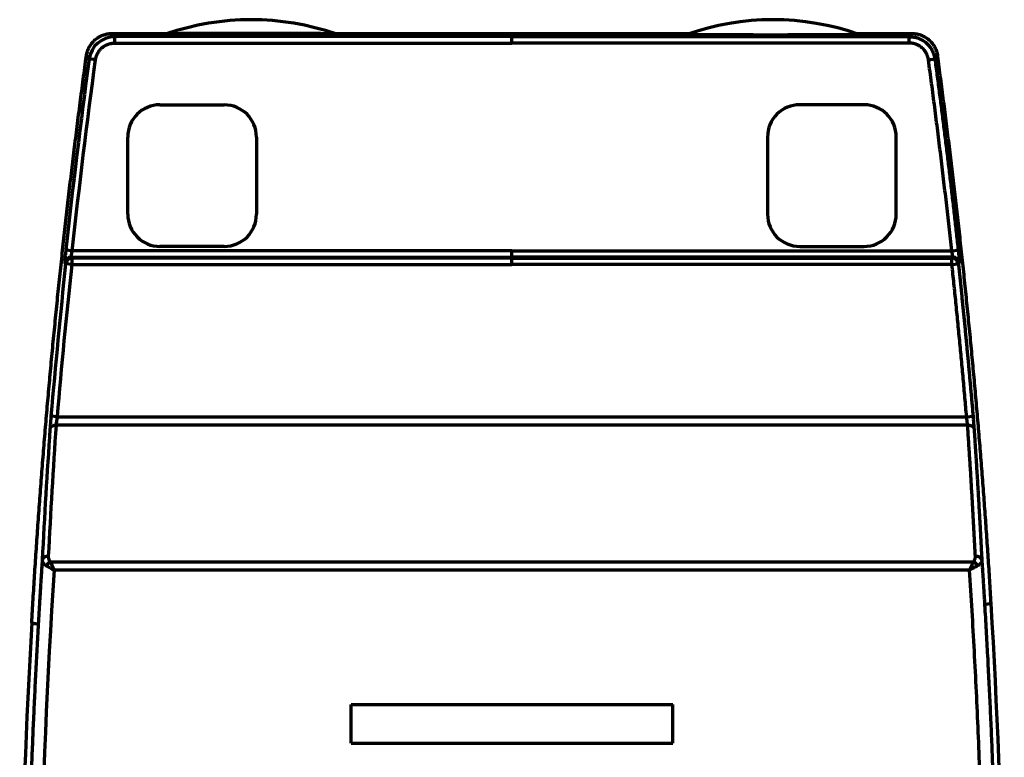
# Model space of a CAD drawing. Header units: millimetres. Extents: x 3 to 536, y 18 to 406.
# Tile 3 of 8: x 177 to 253, y 212 to 269. Entities that reach past the tile are written whole.
import ezdxf

# ---------------------------------------------------------------- set-up
doc = ezdxf.new("R2010")
doc.units = ezdxf.units.MM
doc.layers.add('1', color=7, linetype='Continuous', true_color=0xffffff)

msp = doc.modelspace()

# ---------------------------------------------------------------- linework, layer by layer
at = {"layer": '1', "color": 252, "linetype": 'Continuous', "lineweight": 70}
for p, q in [((183.778517, 268.355056), (188.121639, 268.354476)), ((183.996999, 267.61513), (183.997066, 268.115045)), ((214.865041, 268.110923), (183.997066, 268.115045)), ((201.221897, 268.302719), (187.977365, 268.304488)), ((201.077636, 268.352745), (214.865041, 268.350904)), ((214.865041, 268.350904), (214.865041, 268.110923)), ((214.865041, 268.110923), (245.733016, 268.115045)), ((214.865041, 267.611007), (214.865041, 268.110923)), ((245.733083, 267.61513), (245.733016, 268.115045)), ((183.996999, 267.61513), (214.865041, 267.611007)), ((245.733083, 267.61513), (214.865041, 267.611007)), ((182.510615, 266.316637), (182.015226, 266.383716)), ((247.219466, 266.316637), (247.714856, 266.383716)), ((187.512605, 262.817908), (192.512525, 262.817031)), ((242.217477, 262.817908), (237.217557, 262.817031)), ((185.011154, 254.318483), (185.012206, 260.318387)), ((195.012046, 260.316633), (195.010994, 254.316729)), ((234.718036, 260.316633), (234.719088, 254.316729)), ((244.718928, 254.318483), (244.717876, 260.318387)), ((192.510595, 251.817207), (187.510675, 251.818084)), ((237.219486, 251.817207), (242.219406, 251.818084)), ((180.700068, 251.484738), (180.203089, 251.538798)), ((180.610112, 250.984834), (214.865041, 250.980259)), ((214.865041, 251.480175), (180.700068, 251.484738)), ((214.865041, 251.480175), (249.030014, 251.484738)), ((214.865041, 250.980259), (214.865041, 251.480175)), ((249.11997, 250.984834), (214.865041, 250.980259)), ((214.865041, 250.980259), (214.865041, 250.901408)), ((249.030014, 251.484738), (249.526993, 251.538798)), ((180.683643, 250.406057), (180.186563, 250.459188)), ((180.683643, 250.406057), (180.683709, 250.905973)), ((180.683643, 250.406057), (214.865041, 250.401492)), ((214.865041, 250.901408), (180.683709, 250.905973)), ((214.865041, 250.901408), (249.046372, 250.905973)), ((214.865041, 250.401492), (214.865041, 250.901408)), ((249.046439, 250.406057), (214.865041, 250.401492)), ((249.046439, 250.406057), (249.046372, 250.905973)), ((249.046439, 250.406057), (249.543518, 250.459188)), ((179.544752, 238.586018), (179.046672, 238.628773)), ((250.262489, 237.928061), (179.467593, 237.928061)), ((179.544752, 238.586018), (250.18533, 238.586018)), ((250.18533, 238.586018), (250.683409, 238.628773)), ((179.00701, 227.323168), (250.723072, 227.323168)), ((250.414819, 226.66521), (179.315263, 226.66521)), ((252.091203, 224.080627), (251.584294, 223.97831)), ((202.364593, 216.229776), (227.364593, 216.229776)), ((202.364593, 213.229776), (202.364593, 216.229776)), ((227.364593, 213.229776), (227.364593, 216.229776)), ((202.364593, 213.229776), (227.364593, 213.229776))]:
    msp.add_line(p, q, dxfattribs=at)
for centre, radius, start, end in [((194.59711, 249.431784), 20, 70.828148, 109.156548), ((235.132971, 249.431784), 20, 70.500588, 109.514717), ((187.512166, 260.317948), 2.49996, 89.989951, 179.989951), ((192.512086, 260.317071), 2.49996, 359.989951, 89.989951), ((237.217996, 260.317071), 2.49996, 90.010049, 180.010049), ((242.217916, 260.317948), 2.49996, 0.010049, 90.010049), ((187.511114, 254.318044), 2.49996, 179.989951, 269.989951), ((192.511034, 254.317167), 2.49996, 269.989951, 359.989951), ((237.219048, 254.317167), 2.49996, 180.010049, 270.010049), ((242.218968, 254.318044), 2.49996, 270.010049, 0.010049), ((-316.902471, 189.946636), 570.01660523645, 358.59295, 3.433066), ((746.632553, 189.946636), 570.01660523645, 176.717965, 181.40705)]:
    msp.add_arc(centre, radius, start, end, dxfattribs=at)
for centre, major_axis, ratio, start_param, end_param in [((194.601632, 249.418822), (-6.592441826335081, 18.89679861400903), 0.999657, 6.281866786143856, 6.284870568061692), ((194.605775, 249.456587), (-18.8687396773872, 6.591297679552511), 0.999343, 4.710843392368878, 4.713850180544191), ((180.610045, 250.484918), (0.3655431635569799, 0.3411307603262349), 0.999715, 0.819938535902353, 2.283993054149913), ((249.120037, 250.484918), (-0.3655431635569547, 0.3411307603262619), 0.999715, 3.999192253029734, 5.463246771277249), ((180.683643, 250.406057), (0.3655269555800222, 0.3411481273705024), 0.999715, 0.8198910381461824, 2.284056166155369), ((249.046439, 250.406057), (-0.3655269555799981, 0.3411481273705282), 0.999715, 3.999129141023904, 5.463294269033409), ((179.467593, 237.599082), (0.4988299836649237, -0.03406827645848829), 0.6571, 1.615643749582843, 3.117697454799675), ((250.262489, 237.599082), (-0.4988299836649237, -0.03406827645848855), 0.6571, 3.165487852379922, 4.667541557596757), ((178.863366, 227.41483), (0.4993588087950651, -0.0251551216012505), 0.657495, 1.603905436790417, 3.11773987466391), ((179.00701, 226.994189), (0.3648999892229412, 0.3418186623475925), 0.537658, 1.104233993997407, 2.037358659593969), ((250.723072, 226.994189), (-0.3648999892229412, 0.3418186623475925), 0.537658, 4.245826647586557, 5.178951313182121), ((250.866716, 227.41483), (-0.4993588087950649, -0.02515512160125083), 0.657495, 3.165445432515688, 4.679279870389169)]:
    msp.add_ellipse(centre, major_axis=major_axis, ratio=ratio, start_param=start_param, end_param=end_param, dxfattribs=at)
for points, degree, knots in [([(181.796732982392, 266.6243856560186), (181.8129742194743, 266.7440198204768), (181.8397096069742, 266.8603663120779), (181.8948978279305, 267.0301600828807), (181.9158239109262, 267.0859653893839), (181.9510651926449, 267.1684665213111), (181.9634552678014, 267.1957654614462), (181.989542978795, 267.2499537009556), (182.0032726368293, 267.2768974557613), (182.0745673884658, 267.4093219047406), (182.1403304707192, 267.5087502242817), (182.2516667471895, 267.6484237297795), (182.290907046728, 267.693393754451), (182.353026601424, 267.7584172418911), (182.3742771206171, 267.7796858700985), (182.4178877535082, 267.8213952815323), (182.4401093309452, 267.8417023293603), (182.5530450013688, 267.9403510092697), (182.6494208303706, 268.0103147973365), (182.8028511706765, 268.1020867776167), (182.8554812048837, 268.1304687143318), (182.9367160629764, 268.1696394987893), (182.9642422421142, 268.1821544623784), (183.0195718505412, 268.2058153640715), (183.0474098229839, 268.2169816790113), (183.1874507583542, 268.2695492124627), (183.3021866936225, 268.3012359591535), (183.4783131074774, 268.3333389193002), (183.5376962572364, 268.3414536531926), (183.6578556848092, 268.352340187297), (183.7181510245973, 268.3550636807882), (183.778516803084, 268.3550556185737)], 3, [0, 0, 0, 0, 0.1249999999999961, 0.1249999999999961, 0.1874999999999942, 0.1874999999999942, 0.2187499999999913, 0.2187499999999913, 0.2499999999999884, 0.2499999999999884, 0.3749999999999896, 0.3749999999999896, 0.4374999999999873, 0.4374999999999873, 0.4687499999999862, 0.4687499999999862, 0.4999999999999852, 0.4999999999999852, 0.6249999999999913, 0.6249999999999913, 0.6874999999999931, 0.6874999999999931, 0.7187499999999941, 0.7187499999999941, 0.749999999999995, 0.749999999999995, 0.8750000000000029, 0.8750000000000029, 0.9375000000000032, 0.9375000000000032, 1, 1, 1, 1]), ([(183.9970479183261, 268.1150453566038), (183.9379177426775, 268.1799775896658), (183.8787947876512, 268.2449098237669), (183.8059579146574, 268.3249132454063), (183.7922371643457, 268.339984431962), (183.778516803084, 268.3550556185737)], 3, [0, 0, 0, 0, 0.8116182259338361, 0.8116182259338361, 1, 1, 1, 1]), ([(201.1651637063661, 268.3225399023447), (201.1612037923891, 268.3239167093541), (201.1479392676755, 268.3252555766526), (201.1158986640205, 268.3272143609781), (201.1031844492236, 268.3278589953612), (201.0812152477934, 268.328814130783), (201.0733858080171, 268.3291313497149), (201.0569493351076, 268.3297557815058), (201.048334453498, 268.3300634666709), (201.0034081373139, 268.3315807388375), (200.9615906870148, 268.3327274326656), (200.8918679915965, 268.3343675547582), (200.8674511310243, 268.3349008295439), (200.8292208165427, 268.3356824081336), (200.8161893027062, 268.3359402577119), (200.7897160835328, 268.3364481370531), (200.7762893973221, 268.3366979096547), (200.7082690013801, 268.3379273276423), (200.6510371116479, 268.3388491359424), (200.532141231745, 268.3405955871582), (200.4704687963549, 268.3414200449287), (200.3434588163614, 268.342988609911), (200.2781172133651, 268.3437326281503), (200.1777614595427, 268.3447972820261), (200.1439965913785, 268.3451427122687), (200.0761161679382, 268.3458141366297), (200.0419651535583, 268.3461405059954), (199.8702478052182, 268.3477297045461), (199.7298324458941, 268.348866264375), (199.4445276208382, 268.3509410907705), (199.2996221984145, 268.3518786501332), (199.006271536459, 268.353596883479), (198.8578197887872, 268.35437726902), (198.6704351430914, 268.3552720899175), (198.6328599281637, 268.3554470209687), (198.5577130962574, 268.3557883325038), (198.4449307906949, 268.356287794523), (198.3319722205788, 268.3567517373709), (198.105842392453, 268.357636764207), (197.9548064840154, 268.3581698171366), (197.6522611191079, 268.3591404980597), (197.5007513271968, 268.3595780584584), (197.0456106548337, 268.3607675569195), (196.7413743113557, 268.36139748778), (196.1316239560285, 268.3623998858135), (195.8261076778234, 268.362771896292), (195.2139657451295, 268.3632923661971), (194.9073393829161, 268.3634406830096), (194.4466021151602, 268.3635024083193), (194.29288916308, 268.3634960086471), (194.0621151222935, 268.3634451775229), (193.9851562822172, 268.3634213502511), (193.8311689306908, 268.3633596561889), (193.7541136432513, 268.3633217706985), (193.369185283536, 268.3630966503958), (193.0620972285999, 268.3628033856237), (192.4498868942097, 268.3619565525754), (192.144761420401, 268.3614034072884), (191.6889235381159, 268.3603286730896), (191.5372881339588, 268.3599293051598), (191.2347372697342, 268.3590352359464), (191.0838213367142, 268.3585405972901), (190.7828437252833, 268.3574382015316), (190.6327405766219, 268.3568303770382), (190.3337441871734, 268.3554772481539), (190.1855048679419, 268.3547350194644), (189.8921264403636, 268.3530888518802), (189.7469809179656, 268.3521852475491), (189.5680362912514, 268.3509260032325), (189.5323532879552, 268.350667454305), (189.4614905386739, 268.3501380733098), (189.4262858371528, 268.3498670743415), (189.3213945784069, 268.3490339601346), (189.2524285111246, 268.3484517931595), (189.116695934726, 268.3472262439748), (189.0499281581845, 268.3465828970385), (188.918957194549, 268.3452248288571), (188.8547517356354, 268.3445101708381), (188.7294110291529, 268.342995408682), (188.6682713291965, 268.3421954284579), (188.579420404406, 268.3409159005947), (188.5502820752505, 268.3404760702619), (188.507390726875, 268.3397936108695), (188.4932298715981, 268.3395623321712), (188.4652004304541, 268.3390916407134), (188.4513084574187, 268.3388518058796), (188.3829709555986, 268.337636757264), (188.3319173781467, 268.3366156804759), (188.2619999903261, 268.3349937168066), (188.2398098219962, 268.3344379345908), (188.2084187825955, 268.3335785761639), (188.1982713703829, 268.3332878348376), (188.1786540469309, 268.3326971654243), (188.1691927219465, 268.3323974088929), (188.124095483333, 268.3308880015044), (188.0946986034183, 268.3296365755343), (188.0677770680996, 268.3280077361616), (188.0628868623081, 268.3276787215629), (188.0541446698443, 268.3270138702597), (188.0502862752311, 268.3266773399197), (188.0404021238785, 268.3256621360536), (188.0360804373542, 268.3249804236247), (188.0341034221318, 268.3242936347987)], 3, [0, 0, 0, 0, 0.0156249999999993, 0.0156249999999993, 0.023437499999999, 0.023437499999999, 0.0273437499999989, 0.0273437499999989, 0.0312499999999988, 0.0312499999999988, 0.0468749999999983, 0.0468749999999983, 0.0546874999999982, 0.0546874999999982, 0.0585937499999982, 0.0585937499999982, 0.0624999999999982, 0.0624999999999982, 0.0781249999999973, 0.0781249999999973, 0.0937499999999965, 0.0937499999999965, 0.1093749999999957, 0.1093749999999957, 0.1171874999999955, 0.1171874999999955, 0.1249999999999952, 0.1249999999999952, 0.1562499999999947, 0.1562499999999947, 0.1874999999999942, 0.1874999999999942, 0.2187499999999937, 0.2187499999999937, 0.2265624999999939, 0.2265624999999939, 0.2343749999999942, 0.2499999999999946, 0.2499999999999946, 0.2812499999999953, 0.2812499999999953, 0.312499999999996, 0.312499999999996, 0.3749999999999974, 0.3749999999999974, 0.4374999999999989, 0.4374999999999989, 0.5000000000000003, 0.5000000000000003, 0.5312500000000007, 0.5312500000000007, 0.5468750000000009, 0.5468750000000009, 0.562500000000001, 0.562500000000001, 0.625000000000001, 0.625000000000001, 0.687500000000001, 0.687500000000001, 0.718750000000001, 0.718750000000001, 0.750000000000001, 0.750000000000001, 0.7812500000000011, 0.7812500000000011, 0.8125000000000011, 0.8125000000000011, 0.8437500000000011, 0.8437500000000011, 0.8515625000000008, 0.8515625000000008, 0.8593750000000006, 0.8593750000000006, 0.8750000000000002, 0.8750000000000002, 0.8906249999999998, 0.8906249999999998, 0.9062499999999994, 0.9062499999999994, 0.921874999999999, 0.921874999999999, 0.9296874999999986, 0.9296874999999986, 0.9335937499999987, 0.9335937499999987, 0.9374999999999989, 0.9374999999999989, 0.9531249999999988, 0.9531249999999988, 0.9609374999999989, 0.9609374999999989, 0.964843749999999, 0.964843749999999, 0.968749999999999, 0.968749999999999, 0.9843749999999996, 0.9843749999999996, 0.9882812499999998, 0.9882812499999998, 0.9921874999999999, 0.9921874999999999, 1, 1, 1, 1]), ([(241.8089150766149, 268.2846818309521), (241.8129066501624, 268.2832683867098), (241.8070472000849, 268.2818761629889), (241.7845877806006, 268.2798172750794), (241.7748150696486, 268.2791359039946), (241.7507990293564, 268.2777827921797), (241.7367469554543, 268.2771218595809), (241.689225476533, 268.2751862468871), (241.6503776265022, 268.2739559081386), (241.5831759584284, 268.2721852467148), (241.5595293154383, 268.2716141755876), (241.5101663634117, 268.2705074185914), (241.4844335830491, 268.2699713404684), (241.4044569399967, 268.2684088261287), (241.3474520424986, 268.2674278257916), (241.2574729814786, 268.2660299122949), (241.2267296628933, 268.2655762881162), (241.1638715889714, 268.2646916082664), (241.1319041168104, 268.2642626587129), (241.0348832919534, 268.2630157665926), (240.9685759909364, 268.262235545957), (240.8333262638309, 268.2607577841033), (240.7643804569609, 268.2600603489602), (240.5542226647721, 268.258072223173), (240.4097215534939, 268.2568847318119), (240.224971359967, 268.2555297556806), (240.1877807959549, 268.2552651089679), (240.113296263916, 268.2547501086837), (240.0013300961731, 268.2539984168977), (239.8887000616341, 268.2533044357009), (239.662669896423, 268.2519834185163), (239.5109615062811, 268.2511915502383), (239.2059376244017, 268.2497475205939), (239.0526194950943, 268.249095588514), (238.7446657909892, 268.2479062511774), (238.5900289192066, 268.247368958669), (238.2796456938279, 268.24639082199), (238.1238986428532, 268.2459500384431), (237.6552240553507, 268.2447522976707), (237.3408766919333, 268.2441187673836), (236.9460739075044, 268.2434892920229), (236.8670021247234, 268.2433715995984), (236.7089081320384, 268.243152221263), (236.4717604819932, 268.2428470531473), (236.2345938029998, 268.2426101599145), (235.7602368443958, 268.2422210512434), (235.1276984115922, 268.2419264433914), (234.4950421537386, 268.2420545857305), (234.0205030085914, 268.2423191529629), (233.8623154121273, 268.2424356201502), (233.6250212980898, 268.2426559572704), (233.5458981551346, 268.2427370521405), (233.3878160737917, 268.2429150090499), (233.3088467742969, 268.2430118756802), (232.9143762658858, 268.2435375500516), (232.5999880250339, 268.24408873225), (232.1306847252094, 268.2451660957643), (231.9746329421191, 268.2455672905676), (231.663423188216, 268.2464679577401), (231.5082646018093, 268.2469673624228), (231.1990156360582, 268.2480836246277), (231.0449240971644, 268.2487003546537), (230.8147726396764, 268.2497338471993), (230.7381505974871, 268.250096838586), (230.585607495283, 268.2508620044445), (230.5097926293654, 268.251263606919), (230.2838735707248, 268.2525319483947), (230.1352778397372, 268.2534615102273), (229.843267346, 268.2555364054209), (229.6998323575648, 268.2566808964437), (229.4899869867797, 268.2586186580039), (229.4208809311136, 268.259302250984), (229.2850503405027, 268.2607578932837), (229.218815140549, 268.2615246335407), (229.0903643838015, 268.2631512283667), (229.028142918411, 268.2640109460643), (228.9385466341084, 268.2653870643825), (228.9092345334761, 268.2658615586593), (228.8524944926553, 268.2668353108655), (228.8250523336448, 268.2673346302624), (228.7457789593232, 268.2688735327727), (228.6969696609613, 268.2699536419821), (228.6313285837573, 268.271675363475), (228.6107169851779, 268.2722662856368), (228.5819797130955, 268.2731819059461), (228.5727494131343, 268.2734925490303), (228.555143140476, 268.2741218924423), (228.5468055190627, 268.2744391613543), (228.5075144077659, 268.2760388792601), (228.4837061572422, 268.2773611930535), (228.4649974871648, 268.2790757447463), (228.4618075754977, 268.2794222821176), (228.4566076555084, 268.2801195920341), (228.4506296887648, 268.2811643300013), (228.4500379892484, 268.2822054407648), (228.4519919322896, 268.2828979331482)], 3, [0, 0, 0, 0, 0.015625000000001, 0.015625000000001, 0.0234375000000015, 0.0234375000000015, 0.031250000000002, 0.031250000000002, 0.0468750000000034, 0.0468750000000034, 0.0546875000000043, 0.0546875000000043, 0.0625000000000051, 0.0625000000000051, 0.0781250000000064, 0.0781250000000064, 0.0859375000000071, 0.0859375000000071, 0.0937500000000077, 0.0937500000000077, 0.109375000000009, 0.109375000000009, 0.1250000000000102, 0.1250000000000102, 0.1562500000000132, 0.1562500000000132, 0.1640625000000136, 0.1640625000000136, 0.171875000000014, 0.1875000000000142, 0.1875000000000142, 0.2187500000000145, 0.2187500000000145, 0.2500000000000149, 0.2500000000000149, 0.2812500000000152, 0.2812500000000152, 0.3125000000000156, 0.3125000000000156, 0.3750000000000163, 0.3750000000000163, 0.3906250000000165, 0.3906250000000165, 0.4062500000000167, 0.4375000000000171, 0.4375000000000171, 0.5000000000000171, 0.5625000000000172, 0.5625000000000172, 0.5937500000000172, 0.5937500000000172, 0.6093750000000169, 0.6093750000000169, 0.6250000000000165, 0.6250000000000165, 0.6875000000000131, 0.6875000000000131, 0.7187500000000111, 0.7187500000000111, 0.7500000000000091, 0.7500000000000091, 0.7812500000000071, 0.7812500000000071, 0.7968750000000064, 0.7968750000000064, 0.8125000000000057, 0.8125000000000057, 0.8437500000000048, 0.8437500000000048, 0.8750000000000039, 0.8750000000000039, 0.8906250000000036, 0.8906250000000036, 0.9062500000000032, 0.9062500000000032, 0.9218750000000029, 0.9218750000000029, 0.9296875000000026, 0.9296875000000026, 0.9375000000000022, 0.9375000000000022, 0.953125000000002, 0.953125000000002, 0.9609375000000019, 0.9609375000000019, 0.9648437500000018, 0.9648437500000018, 0.9687500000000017, 0.9687500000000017, 0.9843750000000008, 0.9843750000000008, 0.9882812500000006, 0.9882812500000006, 0.9921875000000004, 1, 1, 1, 1]), ([(245.7330162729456, 268.1150453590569), (245.8526732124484, 268.115029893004), (245.9723296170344, 268.1042463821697), (246.2078042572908, 268.0614890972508), (246.3236184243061, 268.0295160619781), (246.547686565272, 267.9454065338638), (246.6559366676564, 267.8932714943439), (246.8613976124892, 267.770512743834), (246.9586049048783, 267.6998911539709), (247.138855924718, 267.542428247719), (247.2218965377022, 267.4555896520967), (247.3711450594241, 267.2684829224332), (247.4373503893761, 267.1682180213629), (247.5508001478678, 266.9574804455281), (247.598042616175, 266.8470114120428), (247.6720477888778, 266.6194153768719), (247.6988092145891, 266.502292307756), (247.7149003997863, 266.383722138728)], 3, [0, 0, 0, 0, 0.125, 0.125, 0.25, 0.25, 0.375, 0.375, 0.5, 0.5, 0.625, 0.625, 0.75, 0.75, 0.875, 0.875, 1, 1, 1, 1]), ([(245.7330338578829, 268.1150453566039), (245.7921640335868, 268.1799775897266), (245.8512869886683, 268.2449098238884), (245.9241238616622, 268.3249132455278), (245.9378446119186, 268.3399844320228), (245.9515649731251, 268.3550556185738)], 3, [0, 0, 0, 0, 0.8116182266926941, 0.8116182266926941, 1, 1, 1, 1]), ([(245.9515649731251, 268.3550556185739), (246.0722963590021, 268.35507174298), (246.1911832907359, 268.3442469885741), (246.3668622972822, 268.312426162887), (246.4249772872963, 268.2992055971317), (246.5114727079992, 268.2753952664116), (246.5401915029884, 268.2667942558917), (246.597399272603, 268.2482414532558), (246.6259465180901, 268.2382652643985), (246.7667657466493, 268.185453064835), (246.8741445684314, 268.133678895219), (247.0275392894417, 268.0421666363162), (247.0773841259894, 268.0093399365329), (247.1501808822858, 267.9565430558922), (247.1741175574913, 267.938350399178), (247.2213200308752, 267.9007541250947), (247.2444347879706, 267.8814696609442), (247.3573940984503, 267.7828477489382), (247.4396995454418, 267.6967719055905), (247.5512978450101, 267.557098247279), (247.5865088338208, 267.5087698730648), (247.6362624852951, 267.4335502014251), (247.6523703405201, 267.4079601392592), (247.6832668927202, 267.3563207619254), (247.6980803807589, 267.330240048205), (247.7690280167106, 267.1985536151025), (247.8158769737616, 267.0891298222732), (247.871404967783, 266.9189308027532), (247.8874423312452, 266.8611813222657), (247.9144102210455, 266.7435824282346), (247.925228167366, 266.6842027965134), (247.9333487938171, 266.6243856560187)], 3, [0, 0, 0, 0, 0.124999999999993, 0.124999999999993, 0.1874999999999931, 0.1874999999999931, 0.2187499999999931, 0.2187499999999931, 0.2499999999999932, 0.2499999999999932, 0.3749999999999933, 0.3749999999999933, 0.4374999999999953, 0.4374999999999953, 0.4687499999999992, 0.4687499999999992, 0.5000000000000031, 0.5000000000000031, 0.625000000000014, 0.625000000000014, 0.6875000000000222, 0.6875000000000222, 0.7187500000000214, 0.7187500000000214, 0.7500000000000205, 0.7500000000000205, 0.8750000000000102, 0.8750000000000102, 0.937500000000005, 0.937500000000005, 1, 1, 1, 1]), ([(182.5106153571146, 266.3166367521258), (182.5115269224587, 266.3231809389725), (182.5133530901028, 266.3362911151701), (182.5164273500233, 266.3559411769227), (182.5197552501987, 266.3756174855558), (182.5233630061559, 266.3953138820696), (182.5272466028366, 266.4150282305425), (182.5314101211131, 266.4347572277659), (182.5358554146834, 266.4544977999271), (182.5405848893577, 266.4742467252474), (182.5456007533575, 266.4940007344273), (182.5509052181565, 266.513756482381), (182.5565004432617, 266.5335105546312), (182.5623885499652, 266.553259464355), (182.5685716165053, 266.5729996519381), (182.5750516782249, 266.592727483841), (182.5818307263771, 266.6124392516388), (182.5889107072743, 266.6321311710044), (182.5962935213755, 266.6517993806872), (182.603981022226, 266.671439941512), (182.6119750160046, 266.6910488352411), (182.6202772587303, 266.7106219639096), (182.6288894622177, 266.7301551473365), (182.6378132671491, 266.7496441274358), (182.6470503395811, 266.7690845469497), (182.6566020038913, 266.7884720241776), (182.6664706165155, 266.8078018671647), (182.6904229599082, 266.8531210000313), (182.7311197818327, 266.9224587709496), (182.7930736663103, 267.0121270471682), (182.8605012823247, 267.0960584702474), (182.9328648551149, 267.174060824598), (183.0066956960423, 267.2433145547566), (183.0885605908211, 267.3104111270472), (183.1868754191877, 267.3798911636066), (183.315579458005, 267.4547021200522), (183.4559471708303, 267.517126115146), (183.597511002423, 267.5631518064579), (183.6901985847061, 267.5841557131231), (183.7456411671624, 267.5938062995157), (183.7636187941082, 267.5967542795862), (183.7840488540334, 267.5998450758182), (183.8069555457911, 267.6029806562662), (183.8323648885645, 267.606045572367), (183.8603035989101, 267.6089107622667), (183.8907986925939, 267.6114379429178), (183.9238767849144, 267.6134509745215), (183.9595634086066, 267.6148553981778), (183.9842306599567, 267.6150360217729), (183.9969987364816, 267.6151295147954)], 3, [0, 0, 0, 0, 0.0092038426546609, 0.0184383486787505, 0.02770400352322, 0.0370012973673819, 0.0463307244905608, 0.0556927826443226, 0.0650879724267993, 0.0745167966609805, 0.0839797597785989, 0.0934773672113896, 0.1030101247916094, 0.1125785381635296, 0.1221831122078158, 0.1318243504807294, 0.1415027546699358, 0.1512188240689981, 0.1609730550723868, 0.170765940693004, 0.180597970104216, 0.1904696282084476, 0.2003813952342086, 0.2103337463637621, 0.2203271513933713, 0.2303620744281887, 0.2404389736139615, 0.2505583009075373, 0.3017653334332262, 0.3523143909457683, 0.4022500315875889, 0.4516058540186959, 0.5004079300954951, 0.5431399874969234, 0.5989607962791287, 0.6679245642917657, 0.750187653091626, 0.8124203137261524, 0.875028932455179, 0.8823560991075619, 0.8908132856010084, 0.9004052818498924, 0.9111379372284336, 0.9230183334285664, 0.9360549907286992, 0.9502581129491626, 0.9656398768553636, 0.9822147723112, 1, 1, 1, 1]), ([(247.2194664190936, 266.3166367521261), (247.1828890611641, 266.5860317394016), (247.0533944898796, 266.827018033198), (246.9901291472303, 266.9447533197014), (246.8211520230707, 267.156340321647), (246.6190060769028, 267.3331580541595), (246.3860077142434, 267.4722436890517), (246.1350076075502, 267.5665766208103), (245.8676162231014, 267.6150981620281), (245.7330830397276, 267.6151295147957)], 2, [0, 0, 0, 0.25, 0.25, 0.375, 0.5, 0.625, 0.75, 0.875, 1, 1, 1]), ([(181.796732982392, 266.6243856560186), (181.8179082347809, 266.6010508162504), (181.8390844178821, 266.5777159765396), (181.9118948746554, 266.4974868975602), (181.9635337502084, 266.4405926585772), (182.0151781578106, 266.383698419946)], 3, [0, 0, 0, 0, 0.2908526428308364, 0.2908526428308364, 1, 1, 1, 1]), ([(247.9333487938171, 266.6243856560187), (247.9121735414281, 266.6010508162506), (247.890997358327, 266.5777159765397), (247.8181869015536, 266.4974868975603), (247.7665480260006, 266.4405926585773), (247.7149036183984, 266.3836984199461)], 3, [0, 0, 0, 0, 0.2908526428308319, 0.2908526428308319, 1, 1, 1, 1]), ([(180.2030888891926, 251.538798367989), (180.202507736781, 251.5334512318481), (180.2013401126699, 251.5227080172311), (180.1995876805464, 251.5065229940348), (180.1978251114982, 251.4901985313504), (180.1960534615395, 251.473738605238), (180.1942732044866, 251.4571474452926), (180.1924849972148, 251.4404294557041), (180.1906894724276, 251.4235892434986), (180.1888872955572, 251.4066316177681), (180.1870791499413, 251.3895615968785), (180.1852657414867, 251.3723844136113), (180.1834477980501, 251.3551055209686), (180.1816260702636, 251.3377305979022), (180.1798013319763, 251.3202655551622), (180.1779743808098, 251.3027165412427), (180.1761460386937, 251.2850899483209), (180.1743171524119, 251.2673924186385), (180.1724885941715, 251.2496308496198), (180.1706612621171, 251.2318124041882), (180.1688360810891, 251.213944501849), (180.1670140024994, 251.1960348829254), (180.1651960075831, 251.1780913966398), (180.160492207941, 251.1314699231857), (180.1535014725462, 251.0611121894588), (180.1450904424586, 250.9741187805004), (180.1381868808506, 250.9006672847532), (180.1309160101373, 250.820985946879), (180.1219219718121, 250.7173346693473), (180.115644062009, 250.6348935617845), (180.1126522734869, 250.5839228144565), (180.1119609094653, 250.5660384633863), (180.111796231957, 250.5573569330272), (180.1117564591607, 250.5541327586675), (180.1117491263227, 250.5507284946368), (180.1117928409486, 250.5473098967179), (180.1119091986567, 250.5440700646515), (180.1121254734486, 250.5412549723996), (180.1124602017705, 250.5390291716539), (180.1127959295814, 250.5384218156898), (180.1129715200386, 250.5381041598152)], 3, [0, 0, 0, 0, 0.0103657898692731, 0.0208264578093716, 0.0313823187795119, 0.0420337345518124, 0.0527811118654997, 0.0636249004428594, 0.074565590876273, 0.0856037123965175, 0.0967398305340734, 0.1079745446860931, 0.119308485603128, 0.1307423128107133, 0.1422767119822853, 0.1539123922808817, 0.1656500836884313, 0.1774905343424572, 0.1894345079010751, 0.2014827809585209, 0.213636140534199, 0.2258953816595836, 0.2382613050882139, 0.2507347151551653, 0.3229885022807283, 0.3886462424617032, 0.4478510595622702, 0.5006773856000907, 0.5955507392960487, 0.7501799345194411, 0.8123458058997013, 0.874981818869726, 0.8841639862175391, 0.8951503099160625, 0.9079538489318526, 0.9225913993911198, 0.9390843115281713, 0.9574595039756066, 0.9777507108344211, 1, 1, 1, 1]), ([(249.1199702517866, 250.9848343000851), (249.1200828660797, 250.9849200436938), (249.1203082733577, 250.9850916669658), (249.1205795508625, 250.9856481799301), (249.1208022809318, 250.986424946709), (249.1209716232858, 250.9874442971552), (249.1210888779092, 250.9887011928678), (249.1211536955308, 250.9901977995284), (249.1211661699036, 250.9919341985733), (249.1211262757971, 250.993910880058), (249.1210340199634, 250.996128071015), (249.1208894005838, 250.9985859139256), (249.1206924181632, 251.0012844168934), (249.1204430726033, 251.0042234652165), (249.1201413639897, 251.0074028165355), (249.11978729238, 251.0108221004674), (249.1193808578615, 251.0144808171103), (249.1189220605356, 251.018378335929), (249.118410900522, 251.022513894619), (249.1178473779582, 251.026886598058), (249.1172314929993, 251.0314954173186), (249.1165632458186, 251.0363391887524), (249.1158426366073, 251.041416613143), (249.1150696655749, 251.0467262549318), (249.1142443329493, 251.0522665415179), (249.1133666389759, 251.0580357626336), (249.1124365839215, 251.0640320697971), (249.1114541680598, 251.0702534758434), (249.1104193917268, 251.0766978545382), (249.1093322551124, 251.083362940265), (249.1081927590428, 251.0902463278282), (249.1070009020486, 251.0973454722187), (249.1057566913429, 251.1046576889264), (249.1044601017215, 251.112180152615), (249.1031112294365, 251.1199099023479), (249.1017097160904, 251.1278438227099), (249.1000827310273, 251.136953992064), (249.0981841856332, 251.1474107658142), (249.0959666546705, 251.1594001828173), (249.0935971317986, 251.1720250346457), (249.0910751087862, 251.1852959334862), (249.0884007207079, 251.1992217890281), (249.0855739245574, 251.2138094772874), (249.0825947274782, 251.2290636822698), (249.0794631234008, 251.2449866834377), (249.076179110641, 251.2615781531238), (249.0727426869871, 251.2788349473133), (249.0691538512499, 251.2967508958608), (249.065412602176, 251.3153165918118), (249.0615189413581, 251.3345191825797), (249.0574728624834, 251.3543421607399), (249.0532743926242, 251.374765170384), (249.0489234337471, 251.3957637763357), (249.0444203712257, 251.417309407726), (249.0397637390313, 251.4393686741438), (249.0349591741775, 251.4619051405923), (249.0316720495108, 251.4770826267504), (249.0300140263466, 251.4847381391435)], 3, [0, 0, 0, 0, 0.0138401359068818, 0.0277022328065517, 0.0415866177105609, 0.0554936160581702, 0.0694235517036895, 0.0833767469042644, 0.0973535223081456, 0.1113541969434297, 0.1253790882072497, 0.1394285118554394, 0.1535027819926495, 0.1676022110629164, 0.1817271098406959, 0.1958777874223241, 0.2100545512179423, 0.2242577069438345, 0.23848755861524, 0.2527444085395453, 0.2670285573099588, 0.2813403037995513, 0.2956799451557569, 0.3100477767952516, 0.3244440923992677, 0.3388691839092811, 0.3533233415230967, 0.3678068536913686, 0.3823200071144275, 0.3968630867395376, 0.411436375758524, 0.4260401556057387, 0.4406747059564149, 0.4553403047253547, 0.4700372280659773, 0.4847657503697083, 0.4995261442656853, 0.5196274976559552, 0.5402435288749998, 0.5613749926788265, 0.5830225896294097, 0.6051869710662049, 0.6278687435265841, 0.6510684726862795, 0.6747866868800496, 0.6990238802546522, 0.7237805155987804, 0.7490570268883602, 0.7748538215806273, 0.8011712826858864, 0.8280097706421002, 0.8553696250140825, 0.8832511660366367, 0.9116546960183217, 0.9405805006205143, 0.9700288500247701, 1, 1, 1, 1]), ([(249.5270712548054, 251.5388068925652), (249.5276626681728, 251.5333644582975), (249.5288438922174, 251.5224943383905), (249.5306065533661, 251.5062135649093), (249.5323592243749, 251.4899807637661), (249.5341014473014, 251.4737959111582), (249.5358333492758, 251.4576590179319), (249.5375549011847, 251.4415700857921), (249.5392661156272, 251.4255291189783), (249.5409669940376, 251.4095361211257), (249.5426575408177, 251.3935910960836), (249.5443377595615, 251.3776940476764), (249.5460076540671, 251.361844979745), (249.5476672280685, 251.3460438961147), (249.5493164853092, 251.3302908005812), (249.5509554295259, 251.3145856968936), (249.5525840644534, 251.2989285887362), (249.5542023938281, 251.2833194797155), (249.5558104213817, 251.2677583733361), (249.5574081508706, 251.2522452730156), (249.5589955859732, 251.236780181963), (249.5605727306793, 251.2213631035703), (249.5621395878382, 251.2059940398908), (249.5636961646, 251.1906729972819), (249.5652424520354, 251.1753999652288), (249.5692921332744, 251.135260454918), (249.5756161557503, 251.071766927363), (249.5837201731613, 250.9883656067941), (249.5911305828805, 250.9099134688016), (249.5977819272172, 250.8371691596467), (249.6036125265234, 250.7708789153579), (249.6085134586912, 250.7121741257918), (249.6124792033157, 250.6611581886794), (249.6151500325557, 250.6230654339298), (249.6168484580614, 250.5952674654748), (249.6178340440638, 250.5755902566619), (249.6182699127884, 250.5628447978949), (249.6184062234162, 250.5548607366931), (249.6184152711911, 250.5501356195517), (249.618340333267, 250.546175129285), (249.6181817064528, 250.5429765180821), (249.6179374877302, 250.5405576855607), (249.6176150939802, 250.5388495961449), (249.6173300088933, 250.5383583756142), (249.6171872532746, 250.5381123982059)], 3, [0, 0, 0, 0, 0.0105456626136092, 0.0210627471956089, 0.0315538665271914, 0.0420216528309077, 0.0524687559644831, 0.0628978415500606, 0.073311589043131, 0.0837126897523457, 0.0941038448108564, 0.1044877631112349, 0.1148671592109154, 0.125244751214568, 0.135623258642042, 0.1460054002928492, 0.1563938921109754, 0.166791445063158, 0.1772007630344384, 0.1876245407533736, 0.1980654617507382, 0.208526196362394, 0.2190093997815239, 0.2295177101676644, 0.2400537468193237, 0.2506201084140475, 0.3130968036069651, 0.3751697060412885, 0.4374339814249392, 0.500479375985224, 0.5628584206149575, 0.6248807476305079, 0.6871517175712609, 0.7502695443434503, 0.7914351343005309, 0.8329650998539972, 0.8750390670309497, 0.8928692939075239, 0.9106833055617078, 0.928495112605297, 0.9463187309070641, 0.9641681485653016, 0.9820572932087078, 1, 1, 1, 1]), ([(179.0466723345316, 238.6287734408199), (179.0461377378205, 238.6225400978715), (179.0450689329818, 238.6100779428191), (179.0434727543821, 238.5913936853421), (179.0418827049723, 238.572727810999), (179.0402993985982, 238.5540825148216), (179.0387228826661, 238.5354600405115), (179.0371533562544, 238.5168626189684), (179.0355909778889, 238.4982924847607), (179.0340359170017, 238.4797518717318), (179.0324883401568, 238.4612430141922), (179.0309484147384, 238.4427681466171), (179.0294163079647, 238.4243295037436), (179.0278921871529, 238.4059293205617), (179.0263762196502, 238.3875698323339), (179.0248685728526, 238.3692532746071), (179.0233694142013, 238.3509818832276), (179.0218789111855, 238.3327578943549), (179.0203972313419, 238.314583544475), (179.0189245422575, 238.2964610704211), (179.0174610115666, 238.2783927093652), (179.0160068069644, 238.2603806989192), (179.0145620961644, 238.2424272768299), (179.0131270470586, 238.2245346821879), (179.0117018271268, 238.2067051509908), (179.0102866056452, 238.1889409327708), (179.0088815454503, 238.1712442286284), (179.0074868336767, 238.1536174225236), (179.0061025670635, 238.1360622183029), (179.0047291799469, 238.1185828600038), (179.0032887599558, 238.1001897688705), (179.0010511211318, 238.0714779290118), (178.9973258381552, 238.023330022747), (178.9916170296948, 237.9485153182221), (178.9870157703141, 237.8869088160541), (178.9839586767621, 237.845358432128), (178.9828589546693, 237.8303536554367), (178.981609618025, 237.8132276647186), (178.9802173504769, 237.7940379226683), (178.9786899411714, 237.772852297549), (178.9770363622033, 237.7497499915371), (178.9752663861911, 237.7248182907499), (178.9733927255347, 237.6981727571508), (178.9714223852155, 237.6698772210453), (178.9701166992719, 237.6508348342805), (178.9694404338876, 237.640972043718)], 3, [0, 0, 0, 0, 0.017367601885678, 0.0347225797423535, 0.0520655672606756, 0.0693971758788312, 0.086717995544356, 0.1040285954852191, 0.1213295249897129, 0.1386213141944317, 0.1559044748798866, 0.1731795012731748, 0.1904468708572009, 0.2077070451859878, 0.2249604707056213, 0.2422075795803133, 0.2594487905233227, 0.2766845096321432, 0.2939151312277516, 0.3111410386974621, 0.3283626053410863, 0.3455801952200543, 0.3627941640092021, 0.3800048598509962, 0.3972126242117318, 0.4144177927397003, 0.4316206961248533, 0.4488216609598, 0.4660210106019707, 0.4832190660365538, 0.5004161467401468, 0.5205297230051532, 0.5688418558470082, 0.6453514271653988, 0.7501001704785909, 0.7639980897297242, 0.7803508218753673, 0.7991604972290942, 0.8204299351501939, 0.8441628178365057, 0.8703639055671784, 0.8990393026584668, 0.9301967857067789, 0.963846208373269, 1, 1, 1, 1]), ([(250.2624886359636, 237.9280605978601), (250.2621026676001, 237.9318162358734), (250.2613266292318, 237.9393674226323), (250.2601221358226, 237.950937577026), (250.2588803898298, 237.9627634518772), (250.2575988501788, 237.9748602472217), (250.2562782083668, 237.987225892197), (250.2549182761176, 237.9998628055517), (250.2535191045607, 238.012771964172), (250.2520806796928, 238.0259545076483), (250.2506030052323, 238.0394112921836), (250.2490860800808, 238.0531430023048), (250.2475299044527, 238.0671501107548), (250.2459344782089, 238.0814328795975), (250.244299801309, 238.0959913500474), (250.2426258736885, 238.1108253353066), (250.2409126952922, 238.125934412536), (250.239160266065, 238.1413179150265), (250.2373685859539, 238.1569749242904), (250.2355376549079, 238.1729042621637), (250.2336674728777, 238.1891044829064), (250.2317580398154, 238.2055738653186), (250.2298093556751, 238.2223104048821), (250.227821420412, 238.2393118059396), (250.2257942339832, 238.256575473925), (250.2237277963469, 238.2740985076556), (250.2216221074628, 238.2918776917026), (250.2194771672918, 238.3099094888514), (250.2172929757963, 238.3281900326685), (250.2150695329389, 238.3467151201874), (250.2128068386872, 238.3654802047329), (250.2105048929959, 238.3844803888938), (250.2081636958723, 238.4037104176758), (250.2057832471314, 238.4231646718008), (250.2033635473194, 238.4428371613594), (250.2009045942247, 238.4627215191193), (250.1984063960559, 238.4828109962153), (250.1958689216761, 238.5030984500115), (250.1932922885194, 238.523576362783), (250.1906760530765, 238.5442367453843), (250.188021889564, 238.5650714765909), (250.1862297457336, 238.5790182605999), (250.1853302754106, 238.5860180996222)], 3, [0, 0, 0, 0, 0.0206982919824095, 0.0416165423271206, 0.0627548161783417, 0.0841131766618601, 0.105691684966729, 0.1274904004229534, 0.1495093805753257, 0.1717486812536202, 0.1942083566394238, 0.2168884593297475, 0.239789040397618, 0.2629101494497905, 0.2862518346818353, 0.3098141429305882, 0.3335971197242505, 0.3576008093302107, 0.3818252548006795, 0.4062704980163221, 0.4309365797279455, 0.4558235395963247, 0.4809314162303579, 0.5062602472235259, 0.5318100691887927, 0.5575809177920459, 0.5835728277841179, 0.6097858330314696, 0.6362199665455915, 0.6628752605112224, 0.6897517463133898, 0.7168494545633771, 0.7441684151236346, 0.771708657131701, 0.7994702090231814, 0.8274530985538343, 0.8556573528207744, 0.8840829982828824, 0.9127300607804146, 0.9415985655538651, 0.9706885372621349, 1, 1, 1, 1]), ([(250.6834484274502, 238.6287767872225), (250.6839979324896, 238.6223683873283), (250.6850966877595, 238.6095545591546), (250.6867378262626, 238.5903400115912), (250.6883732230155, 238.5711372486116), (250.690002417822, 238.5519462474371), (250.691625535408, 238.5327670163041), (250.6932425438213, 238.5135995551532), (250.6948534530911, 238.4944438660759), (250.6964582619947, 238.4752999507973), (250.6980569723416, 238.4561678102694), (250.6996495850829, 238.4370474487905), (250.7012361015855, 238.4179388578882), (250.7028165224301, 238.3988420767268), (250.7043908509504, 238.3797569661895), (250.7090677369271, 238.3228763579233), (250.7166928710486, 238.2288862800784), (250.7257000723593, 238.1150995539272), (250.7331923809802, 238.0183459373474), (250.7393355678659, 237.9374739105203), (250.7440840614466, 237.873702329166), (250.7475814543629, 237.826024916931), (250.749928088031, 237.7937223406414), (250.7522098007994, 237.7619956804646), (250.7544270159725, 237.7308417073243), (250.7565781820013, 237.7002758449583), (250.7586696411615, 237.6702398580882), (250.7600071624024, 237.6507354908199), (250.7606764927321, 237.6409749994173)], 3, [0, 0, 0, 0, 0.0178567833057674, 0.0357052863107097, 0.0535484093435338, 0.0713890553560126, 0.0892301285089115, 0.1070745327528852, 0.1249251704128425, 0.1427849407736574, 0.160656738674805, 0.1785434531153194, 0.1964479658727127, 0.2143731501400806, 0.2323218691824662, 0.2502969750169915, 0.3752015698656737, 0.5003740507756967, 0.5828306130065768, 0.6659670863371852, 0.7500832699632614, 0.7858382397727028, 0.8215364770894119, 0.8572014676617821, 0.8928567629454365, 0.9285259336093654, 0.964232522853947, 1, 1, 1, 1]), ([(250.7606764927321, 237.6409749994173), (250.7691473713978, 237.5166163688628), (250.7861233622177, 237.2673965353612), (250.8113268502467, 236.8928010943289), (250.8364015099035, 236.5166892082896), (250.8613219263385, 236.1390599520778), (250.8860911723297, 235.7599134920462), (250.9107046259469, 235.379249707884), (250.9351597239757, 234.9970685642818), (250.9594533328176, 234.6133700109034), (250.9835824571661, 234.2281540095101), (251.0075440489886, 233.8414205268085), (251.0313350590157, 233.4531695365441), (251.0549524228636, 233.0634010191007), (251.0783930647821, 232.6721149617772), (251.1016538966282, 232.2793113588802), (251.1247318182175, 231.8849902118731), (251.1476237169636, 231.489151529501), (251.1703264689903, 231.0917953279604), (251.19283693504, 230.6929216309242), (251.215151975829, 230.2925304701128), (251.2372683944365, 229.890621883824), (251.2591831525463, 229.4871959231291), (251.280892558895, 229.0822526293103), (251.3023953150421, 228.6757921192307), (251.3236810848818, 228.2678142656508), (251.3447733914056, 227.8583198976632), (251.3586114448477, 227.5848136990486), (251.3655431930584, 227.4478091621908)], 3, [0, 0, 0, 0, 0.0366119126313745, 0.0733717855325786, 0.1102796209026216, 0.147335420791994, 0.1845391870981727, 0.2218909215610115, 0.2593906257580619, 0.297038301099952, 0.3348339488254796, 0.3727775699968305, 0.4108691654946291, 0.4491087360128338, 0.4874962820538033, 0.5260318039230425, 0.564715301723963, 0.6035467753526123, 0.642526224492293, 0.681653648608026, 0.7209290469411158, 0.7603524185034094, 0.7999237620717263, 0.839643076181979, 0.8795103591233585, 0.9195256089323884, 0.9596888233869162, 1, 1, 1, 1]), ([(179.0070098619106, 227.3231678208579), (179.0046731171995, 227.3256921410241), (179.0000018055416, 227.3307384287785), (178.993243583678, 227.3384312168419), (178.986670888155, 227.3462057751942), (178.9803001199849, 227.3540687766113), (178.9741253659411, 227.362015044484), (178.9681466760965, 227.370042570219), (178.9623624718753, 227.3781484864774), (178.9567716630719, 227.3863301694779), (178.951372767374, 227.3945848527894), (178.9461653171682, 227.4029100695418), (178.9411451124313, 227.4113022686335), (178.9303241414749, 227.430281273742), (178.9113761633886, 227.4675373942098), (178.8909650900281, 227.5206616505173), (178.8756492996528, 227.5786648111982), (178.8684278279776, 227.6215376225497), (178.8650106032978, 227.653077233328), (178.8634633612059, 227.6736594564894), (178.8625701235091, 227.6957538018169), (178.8623956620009, 227.7193115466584), (178.8630363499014, 227.7354871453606), (178.8633659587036, 227.7438088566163)], 3, [0, 0, 0, 0, 0.0208984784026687, 0.0417774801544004, 0.0626406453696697, 0.0834913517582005, 0.1043327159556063, 0.1251675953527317, 0.1459985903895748, 0.16682804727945, 0.1876580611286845, 0.2084904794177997, 0.2293269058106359, 0.2501687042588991, 0.3487672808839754, 0.5000817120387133, 0.6251185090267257, 0.7501015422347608, 0.7933422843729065, 0.840029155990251, 0.8900973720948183, 0.943459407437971, 1, 1, 1, 1]), ([(250.4148187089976, 226.6652103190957), (250.4173443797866, 226.6706015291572), (250.4223517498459, 226.681290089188), (250.4297881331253, 226.6971820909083), (250.4370861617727, 226.7127877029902), (250.4442452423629, 226.7281039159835), (250.45126552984, 226.7431277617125), (250.4581469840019, 226.7578567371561), (250.4648896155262, 226.7722886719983), (250.471493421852, 226.7864217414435), (250.4779584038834, 226.8002544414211), (250.4842845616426, 226.8137855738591), (250.4904718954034, 226.8270142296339), (250.4965204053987, 226.8399397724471), (250.502430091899, 226.8525618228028), (250.5082009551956, 226.864880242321), (250.5138329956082, 226.8768951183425), (250.519326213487, 226.8886067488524), (250.5246806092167, 226.9000156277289), (250.5298961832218, 226.9111224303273), (250.5349729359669, 226.9219279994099), (250.5399108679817, 226.9324333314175), (250.5447099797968, 226.9426395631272), (250.5493702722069, 226.9525479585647), (250.5538917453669, 226.9621598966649), (250.55827440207, 226.9714768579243), (250.5625182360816, 226.9805004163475), (250.5666232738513, 226.9892322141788), (250.5705894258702, 226.9976739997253), (250.5744170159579, 227.0058274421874), (250.5821805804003, 227.0223893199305), (250.5937429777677, 227.0470880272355), (250.6089130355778, 227.079503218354), (250.623584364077, 227.1108599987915), (250.6377580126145, 227.1411468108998), (250.6514336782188, 227.1703570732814), (250.6646115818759, 227.1984880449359), (250.6772911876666, 227.2255392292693), (250.6894744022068, 227.2515182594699), (250.7011543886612, 227.2764182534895), (250.7123558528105, 227.3002985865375), (250.71952737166, 227.3156033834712), (250.7230719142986, 227.3231678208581)], 3, [0, 0, 0, 0, 0.0228455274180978, 0.0452933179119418, 0.0673433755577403, 0.0889957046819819, 0.1102503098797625, 0.1311071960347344, 0.1515663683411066, 0.1716278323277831, 0.1912915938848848, 0.2105576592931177, 0.2294260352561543, 0.2478967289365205, 0.2659697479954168, 0.2836451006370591, 0.3009227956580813, 0.3178028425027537, 0.334285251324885, 0.3503700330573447, 0.3660571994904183, 0.3813467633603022, 0.3962387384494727, 0.4107331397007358, 0.4248299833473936, 0.4385292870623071, 0.4518310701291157, 0.4647353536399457, 0.4772421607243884, 0.489351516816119, 0.5010634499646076, 0.5512085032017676, 0.6003906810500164, 0.6486115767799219, 0.6958728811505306, 0.7421763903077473, 0.787524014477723, 0.8319177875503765, 0.8753598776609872, 0.9178525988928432, 0.959398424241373, 1, 1, 1, 1]), ([(250.7230719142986, 227.323167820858), (250.8017151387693, 227.4076118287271), (250.8391987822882, 227.5246202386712), (250.8580796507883, 227.5835584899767), (250.8645847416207, 227.6492870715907), (250.8690904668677, 227.6948137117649), (250.8667158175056, 227.7438088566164)], 2, [0, 0, 0, 0.5, 0.5, 0.7857142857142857, 0.7857142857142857, 1, 1, 1]), ([(251.3655382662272, 227.4478088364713), (251.3656194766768, 227.4447614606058), (251.3657823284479, 227.43865054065), (251.365699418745, 227.4294780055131), (251.3653725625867, 227.4202695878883), (251.3647736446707, 227.4110263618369), (251.3639046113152, 227.4017476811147), (251.3627594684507, 227.3924333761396), (251.3613345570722, 227.3830831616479), (251.3596257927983, 227.3736967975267), (251.357629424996, 227.3642740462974), (251.355341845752, 227.3548146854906), (251.3527596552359, 227.3453185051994), (251.3498796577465, 227.3357853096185), (251.3466988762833, 227.3262149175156), (251.3432145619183, 227.3166071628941), (251.3394242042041, 227.3069618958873), (251.3353255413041, 227.2972789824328), (251.3309165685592, 227.287558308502), (251.3261955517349, 227.2777997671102), (251.3211610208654, 227.2680033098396), (251.3158118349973, 227.2581687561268), (251.310146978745, 227.2482965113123), (251.3041663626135, 227.2383848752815), (251.2978678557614, 227.2284401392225), (251.2898118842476, 227.2162497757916), (251.2796951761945, 227.2019722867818), (251.2671301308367, 227.1858387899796), (251.25368165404, 227.1699942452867), (251.2393552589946, 227.1544498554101), (251.2241628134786, 227.1392035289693), (251.2081176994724, 227.1242569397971), (251.1912361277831, 227.1096109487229), (251.1735366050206, 227.0952668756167), (251.1550405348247, 227.0812259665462), (251.1357700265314, 227.067490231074), (251.1157555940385, 227.0540596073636), (251.0950071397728, 227.0409423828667), (251.0736211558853, 227.0281164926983), (251.0587637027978, 227.0198032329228), (251.0513499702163, 227.0156549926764)], 3, [0, 0, 0, 0, 0.0197291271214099, 0.0395629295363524, 0.0595004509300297, 0.0795406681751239, 0.099682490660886, 0.1199247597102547, 0.1402662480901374, 0.1607056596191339, 0.18124162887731, 0.2018727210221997, 0.2225974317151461, 0.2434141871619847, 0.2643213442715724, 0.2853171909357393, 0.3063999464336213, 0.3275677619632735, 0.348818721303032, 0.3701508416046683, 0.3915620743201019, 0.4130503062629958, 0.4346133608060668, 0.4562489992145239, 0.4779549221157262, 0.49972877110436, 0.5358641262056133, 0.571971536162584, 0.6080438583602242, 0.6440734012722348, 0.6800519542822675, 0.7159708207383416, 0.7518208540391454, 0.7875924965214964, 0.823275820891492, 0.8588605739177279, 0.8943362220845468, 0.9296919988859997, 0.9649169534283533, 1, 1, 1, 1]), ([(251.0513499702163, 227.0156549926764), (251.0475854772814, 227.0135795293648), (251.0399457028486, 227.0093675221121), (251.0281496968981, 227.0028491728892), (251.0158881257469, 226.9960683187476), (251.0031412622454, 226.989016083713), (250.9899062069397, 226.9816944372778), (250.9761763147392, 226.9741023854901), (250.9619470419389, 226.9662398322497), (250.9472144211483, 226.9581065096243), (250.9319755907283, 226.9497022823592), (250.9162287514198, 226.9410270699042), (250.8999732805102, 226.9320808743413), (250.8832097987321, 226.9228637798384), (250.8659402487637, 226.9133759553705), (250.8481679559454, 226.903617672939), (250.8298977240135, 226.8935892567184), (250.8111357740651, 226.8832912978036), (250.7918902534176, 226.8727238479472), (250.7721695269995, 226.8618895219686), (250.7451385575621, 226.847011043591), (250.7107872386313, 226.8281301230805), (250.6691390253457, 226.8052613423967), (250.6274490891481, 226.7823787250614), (250.5981665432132, 226.7660805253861), (250.5800269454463, 226.7561319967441), (250.5718417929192, 226.7516880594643), (250.5599617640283, 226.74523227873), (250.5444066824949, 226.7367784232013), (250.5252197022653, 226.7263251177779), (250.5024596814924, 226.713879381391), (250.4762136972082, 226.6994440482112), (250.4465904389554, 226.6830403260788), (250.4257733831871, 226.6713574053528), (250.4148204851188, 226.6652104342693)], 3, [0, 0, 0, 0, 0.0209591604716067, 0.0425351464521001, 0.0647250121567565, 0.0875253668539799, 0.1109323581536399, 0.1349416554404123, 0.1595484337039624, 0.1847473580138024, 0.2105325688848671, 0.2368976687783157, 0.2638357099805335, 0.2913391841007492, 0.3194000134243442, 0.3480095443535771, 0.3771585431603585, 0.4068371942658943, 0.4370351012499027, 0.4677412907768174, 0.4989442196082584, 0.5624034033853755, 0.6253267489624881, 0.6876729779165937, 0.7494045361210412, 0.7560083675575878, 0.7680748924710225, 0.7855670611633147, 0.8084299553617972, 0.8365898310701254, 0.8699529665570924, 0.9084044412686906, 0.9518069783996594, 1, 1, 1, 1])]:
    msp.add_open_spline(points, degree=degree, knots=knots, dxfattribs=at)
for points, degree in [([(183.9970655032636, 268.1150453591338), (183.0098991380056, 268.115108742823), (182.1481662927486, 267.3649900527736), (182.0152260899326, 266.3837160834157)], 3), ([(214.8650408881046, 268.3509038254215), (228.652445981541, 268.3527452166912)], 1), ([(241.6084423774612, 268.354475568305), (245.9515649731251, 268.3550556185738)], 1), ([(182.0152260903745, 266.3837160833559), (181.3462622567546, 261.4433350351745), (180.7422164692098, 256.4950286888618), (180.203088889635, 251.5387983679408)], 3), ([(180.7000677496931, 251.4847381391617), (181.2387223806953, 256.4366218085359), (181.8422383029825, 261.380588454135), (182.5106153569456, 266.3166367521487)], 3), ([(249.0300140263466, 251.4847381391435), (248.2220248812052, 258.9125631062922), (247.2194664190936, 266.3166367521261)], 2), ([(180.6101115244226, 250.9848343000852), (180.6013240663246, 250.9895427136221), (180.6416546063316, 251.2160793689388), (180.7000677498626, 251.4847381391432)], 3), ([(180.6837093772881, 250.9059733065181), (180.6591755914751, 250.9322603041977), (180.6346429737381, 250.9585473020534), (180.6101115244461, 250.9848343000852)], 3), ([(249.0463723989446, 250.9059733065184), (249.1199702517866, 250.9848343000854)], 1), ([(180.1865634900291, 250.4591881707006), (179.7654856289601, 246.5196781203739), (179.3855218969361, 242.5762064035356), (179.0466723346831, 238.6287734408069)], 3), ([(179.5447515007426, 238.5860180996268), (179.8833037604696, 242.529989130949), (180.2629341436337, 246.4700023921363), (180.6836426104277, 250.4060574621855)], 3), ([(180.112971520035, 250.5381041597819), (180.137501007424, 250.5117988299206), (180.1620316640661, 250.48549350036), (180.1865634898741, 250.4591881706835)], 3), ([(250.1853302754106, 238.5860180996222), (249.6774961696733, 244.5019741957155), (249.0464391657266, 250.40605746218)], 2), ([(249.6171872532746, 250.5381123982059), (249.5926577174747, 250.5118072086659), (249.5681270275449, 250.4855018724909), (249.5435951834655, 250.459196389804)], 3), ([(178.8633659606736, 227.743808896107), (179.0344272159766, 231.1395804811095), (179.2358137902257, 234.5343318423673), (179.4675931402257, 237.9280605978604)], 3), ([(179.4675931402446, 237.9280605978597), (179.4861684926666, 238.1093816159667), (179.5137319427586, 238.3451094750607), (179.5447515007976, 238.5860180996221)], 3), ([(250.8667158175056, 227.7438088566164), (250.6100252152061, 232.8393524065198), (250.2624886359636, 237.92806059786)], 2), ([(178.9694404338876, 237.640972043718), (178.7374112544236, 234.2442736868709), (178.5358015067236, 230.8465518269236), (178.3645436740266, 227.4478088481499)], 3), ([(178.3645436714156, 227.4478088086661), (178.3595236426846, 227.3031254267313), (178.4463705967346, 227.1436668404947), (178.6787321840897, 227.0156549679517)], 3), ([(178.2843713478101, 176.2802132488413), (177.8830495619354, 193.1102008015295), (178.2284200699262, 209.9056429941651), (179.3152612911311, 226.6652104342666)], 3), ([(178.6787321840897, 227.0156549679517), (178.8661983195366, 226.9123768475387), (179.0930890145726, 226.787449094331), (179.3152630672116, 226.6652103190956)], 3), ([(251.4457102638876, 176.2802132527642), (252.0469350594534, 201.4955590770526), (250.4148187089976, 226.6652103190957)], 2), ([(177.5508788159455, 222.5806513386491), (178.0577877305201, 222.4783339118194)], 1)]:
    msp.add_open_spline(points, degree=degree, dxfattribs=at)
for points, weights in [([(177.5508788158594, 222.5806513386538), (178.395973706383, 237.3177521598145), (179.812355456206, 252.0073127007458), (181.796732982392, 266.6243856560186)], [0.9999277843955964, 0.9998943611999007, 1.000299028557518, 1.000834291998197]), ([(247.7149005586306, 266.3837221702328), (248.3838323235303, 261.4437671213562), (248.9879258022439, 256.4952555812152), (249.5270710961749, 251.5388068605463)], [1.000827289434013, 1.000646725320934, 1.0004812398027, 1.000342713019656]), ([(252.0912039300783, 224.0806270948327), (251.2372961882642, 238.3149343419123), (249.8503590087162, 252.5035453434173), (247.9333487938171, 266.6243856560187)], [0.9999258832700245, 0.9999219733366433, 1.000317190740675, 1.000834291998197]), ([(249.5435953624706, 250.4591964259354), (249.9646111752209, 246.5202054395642), (250.3445833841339, 242.5765710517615), (250.6834482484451, 238.628776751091)], [1.000313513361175, 1.000206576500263, 1.000117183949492, 1.000051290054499]), ([(178.3645435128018, 227.4478088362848), (178.2880936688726, 226.2914799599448), (178.2151673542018, 225.1349804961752), (178.1457662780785, 223.9783108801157)], [0.9999999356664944, 0.9999999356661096, 0.9999999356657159, 0.9999999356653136]), ([(179.3152630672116, 226.6652103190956), (179.2076575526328, 226.8948293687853), (179.0977830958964, 227.1293624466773), (179.0070097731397, 227.3231677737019)], [1, 1.000000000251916, 0.999999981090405, 0.999999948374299]), ([(251.3655433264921, 227.4478091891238), (251.4419850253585, 226.2915540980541), (251.5149026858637, 225.1350483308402), (251.5842947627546, 223.9783096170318)], [0.9999326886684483, 0.9999278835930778, 0.9999255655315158, 0.9999258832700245]), ([(178.1457662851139, 223.9783108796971), (178.115768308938, 223.4783510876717), (178.0864289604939, 222.9783595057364), (178.0577483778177, 222.4783361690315)], [0.9999997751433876, 0.9999997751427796, 0.9999997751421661, 0.9999997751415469]), ([(251.5842962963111, 223.9783100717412), (252.5355297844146, 208.1218039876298), (252.823493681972, 192.2394015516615), (252.4476851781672, 176.3588348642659)], [1, 0.9994179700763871, 0.9994179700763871, 1]), ([(178.057748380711, 222.4783361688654), (177.1776624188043, 207.1347316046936), (176.917881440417, 191.7612262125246), (177.282393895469, 176.3588353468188)], [0.9999997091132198, 0.9999997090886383, 0.9999997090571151, 0.9999997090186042])]:
    msp.add_rational_spline(points, weights, degree=3, dxfattribs=at)

doc.saveas('drawing.dxf')
